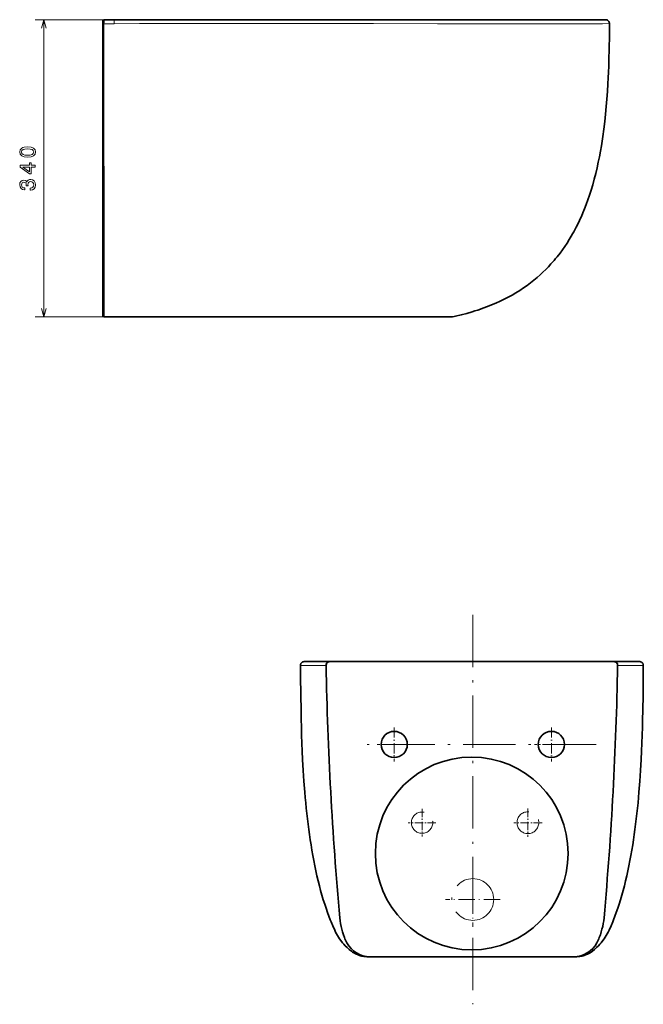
# Model space of a CAD drawing. Extents: x 50 to 330, y 18 to 272.
# Tile 2 of 2: x 187 to 330, y 25 to 250. Entities that reach past the tile are written whole.
import ezdxf

# ---------------------------------------------------------------- set-up
doc = ezdxf.new("R2010")
doc.units = 0
doc.linetypes.add('DASHDOT', pattern=[18.5, 12, -3, 0.5, -3])

msp = doc.modelspace()

# ---------------------------------------------------------------- linework, layer by layer
at = {"color": 7, "lineweight": 13, "ltscale": 0.401929}
for p, q in [((206.66, 250.42), (190.58, 250.42)), ((206.66, 182.32), (190.58, 182.32))]:
    msp.add_line(p, q, dxfattribs=at)
at = {"color": 7, "lineweight": 13}
msp.add_line((192.58, 182.32), (192.58, 250.42), dxfattribs=at)
at = {"color": 7, "lineweight": 35, "ltscale": 0.056}
for p, q in [((206.42, 250.42), (208.66, 250.42)), ((206.42, 182.32), (208.66, 182.32))]:
    msp.add_line(p, q, dxfattribs=at)
at = {"color": 7, "lineweight": 13, "ltscale": 0.000301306}
msp.add_line((206.42, 250.41), (206.42, 250.42), dxfattribs=at)
at = {"color": 7, "lineweight": 13, "ltscale": 0.056032}
msp.add_line((206.42, 250.41), (208.66, 250.42), dxfattribs=at)
at = {"color": 7, "lineweight": 13, "ltscale": 0.000209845}
msp.add_line((206.42, 250.42), (206.42, 250.41), dxfattribs=at)
at = {"color": 7, "lineweight": 13, "ltscale": 0.000410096}
msp.add_line((206.42, 250.41), (206.42, 250.39), dxfattribs=at)
at = {"color": 7, "lineweight": 13, "ltscale": 3.31242e-05}
msp.add_line((206.42, 250.41), (206.42, 250.41), dxfattribs=at)
at = {"color": 7, "lineweight": 13, "ltscale": 8.15248e-05}
msp.add_line((206.42, 250.41), (206.42, 250.41), dxfattribs=at)
at = {"color": 7, "lineweight": 13, "ltscale": 0.022801}
msp.add_line((208.66, 249.5), (208.66, 250.42), dxfattribs=at)
at = {"color": 7, "lineweight": 35}
for p, q in [((268.07, 250.42), (208.66, 250.42)), ((297.38, 250.42), (268.07, 250.42)), ((321.22, 250.42), (297.38, 250.42)), ((206.12, 249.48), (206.12, 191.28)), ((265.38, 182.32), (208.66, 182.32)), ((258.15, 103.38), (290.63, 103.38)), ((258.15, 103.38), (290.63, 103.38)), ((323.11, 103.38), (290.63, 103.38)), ((323.11, 103.38), (290.63, 103.38)), ((267.3, 35.74), (290.63, 35.74)), ((267.3, 35.74), (290.63, 35.74)), ((313.96, 35.74), (290.63, 35.74)), ((313.96, 35.74), (290.63, 35.74))]:
    msp.add_line(p, q, dxfattribs=at)
at = {"color": 7, "lineweight": 35, "ltscale": 8.39233e-06}
msp.add_line((321.22, 250.42), (321.22, 250.42), dxfattribs=at)
msp.add_line((321.22, 250.42), (321.22, 250.42), dxfattribs=at)
msp.add_line((321.22, 250.42), (321.22, 250.42), dxfattribs=at)
msp.add_line((321.22, 250.42), (321.22, 250.42), dxfattribs=at)
msp.add_line((321.22, 250.42), (321.22, 250.42), dxfattribs=at)
msp.add_line((321.22, 250.42), (321.22, 250.42), dxfattribs=at)
msp.add_line((321.22, 250.42), (321.22, 250.42), dxfattribs=at)
msp.add_line((321.22, 250.42), (321.22, 250.42), dxfattribs=at)
at = {"color": 7, "lineweight": 35, "ltscale": 0.000123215}
msp.add_line((206.12, 250.12), (206.12, 250.11), dxfattribs=at)
at = {"color": 7, "lineweight": 35, "ltscale": 0.015834}
msp.add_line((206.12, 250.11), (206.12, 249.48), dxfattribs=at)
at = {"color": 7, "lineweight": 13, "ltscale": 0.057381}
msp.add_line((206.36, 249.46), (208.66, 249.5), dxfattribs=at)
at = {"color": 7, "lineweight": 35, "ltscale": 0.063692}
msp.add_line((206.12, 191.28), (206.12, 188.73), dxfattribs=at)
at = {"color": 7, "lineweight": 35, "ltscale": 0.070777}
msp.add_line((206.12, 188.73), (206.12, 185.9), dxfattribs=at)
at = {"color": 7, "lineweight": 35, "ltscale": 0.081902}
msp.add_line((206.12, 185.9), (206.12, 182.62), dxfattribs=at)
at = {"color": 7, "lineweight": 35, "ltscale": 0.056005}
msp.add_line((206.42, 182.32), (208.66, 182.32), dxfattribs=at)
at = {"color": 7, "lineweight": 35, "ltscale": 0.056002}
msp.add_line((206.42, 182.32), (208.66, 182.32), dxfattribs=at)
at = {"color": 7, "lineweight": 35, "ltscale": 1.8453e-05}
msp.add_line((206.42, 182.32), (206.42, 182.32), dxfattribs=at)
at = {"color": 7, "lineweight": 13, "ltscale": 1.98511e-05}
msp.add_line((206.42, 182.32), (206.42, 182.32), dxfattribs=at)
at = {"color": 7, "lineweight": 35, "ltscale": 3.69553e-05}
msp.add_line((206.42, 182.32), (206.42, 182.32), dxfattribs=at)
at = {"color": 7, "lineweight": 35, "ltscale": 0.048495}
msp.add_line((267.32, 182.32), (265.38, 182.32), dxfattribs=at)
at = {"color": 7, "lineweight": 35, "ltscale": 0.454581}
msp.add_line((267.32, 182.32), (285.5, 182.32), dxfattribs=at)
at = {"color": 7, "linetype": 'DASHDOT', "lineweight": 13}
for p, q in [((290.84, 114.09), (290.84, 24.84)), ((319.12, 84.38), (266.52, 84.38))]:
    msp.add_line(p, q, dxfattribs=at)
at = {"color": 7, "lineweight": 35, "ltscale": 0.146936}
for p, q in [((252.27, 103.38), (258.15, 103.38)), ((328.99, 103.38), (323.11, 103.38))]:
    msp.add_line(p, q, dxfattribs=at)
at = {"color": 7, "lineweight": 35, "ltscale": 0.000247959}
for p, q in [((260.41, 103.38), (260.42, 103.38)), ((320.85, 103.38), (320.84, 103.38))]:
    msp.add_line(p, q, dxfattribs=at)
at = {"color": 7, "lineweight": 35, "ltscale": 0.002084}
msp.add_line((251.43, 95.79), (251.43, 95.7), dxfattribs=at)
at = {"color": 7, "lineweight": 35, "ltscale": 0.013908}
msp.add_line((329.83, 96.34), (329.83, 95.79), dxfattribs=at)
at = {"color": 7, "linetype": 'DASHDOT', "lineweight": 13, "ltscale": 0.195}
for p, q in [((272.84, 88.28), (272.84, 80.48)), ((308.84, 88.28), (308.84, 80.48)), ((276.74, 84.38), (268.94, 84.38)), ((312.74, 84.38), (304.94, 84.38))]:
    msp.add_line(p, q, dxfattribs=at)
at = {"color": 7, "linetype": 'DASHDOT', "lineweight": 13, "ltscale": 0.158827}
for p, q in [((279.22, 69.63), (279.22, 63.28)), ((282.4, 66.45), (276.05, 66.45))]:
    msp.add_line(p, q, dxfattribs=at)
at = {"color": 7, "linetype": 'DASHDOT', "lineweight": 13, "ltscale": 0.162209}
for p, q in [((303.46, 69.7), (303.46, 63.21)), ((306.71, 66.45), (300.22, 66.45))]:
    msp.add_line(p, q, dxfattribs=at)
at = {"color": 7, "linetype": 'DASHDOT', "lineweight": 13, "ltscale": 0.311222}
msp.add_line((290.84, 55.07), (290.84, 42.62), dxfattribs=at)
at = {"color": 7, "linetype": 'DASHDOT', "lineweight": 13, "ltscale": 0.311221}
msp.add_line((297.07, 48.85), (284.62, 48.85), dxfattribs=at)
at = {"color": 7, "lineweight": 35, "ltscale": 1.62125e-05}
msp.add_line((318.23, 37.02), (318.23, 37.02), dxfattribs=at)
at = {"color": 7, "lineweight": 13, "ltscale": 1.50197e-05}
msp.add_line((318.23, 37.02), (318.23, 37.02), dxfattribs=at)
at = {"color": 7, "lineweight": 35, "ltscale": 0.007925}
msp.add_line((267.3, 35.74), (266.98, 35.74), dxfattribs=at)
at = {"color": 7, "lineweight": 35, "ltscale": 0.007929}
msp.add_line((314.28, 35.74), (313.96, 35.74), dxfattribs=at)
at = {"color": 7, "lineweight": 13}
for points in [[(193.1, 248.49), (192.58, 250.42), (192.06, 248.49)], [(206.42, 250.41), (206.33, 250.39), (206.24, 250.35), (206.18, 250.29), (206.13, 250.2), (206.12, 250.11)], [(206.42, 250.39), (206.32, 250.37), (206.24, 250.33), (206.18, 250.27), (206.13, 250.19), (206.12, 250.11)], [(206.36, 249.46), (206.22, 249.46), (206.16, 249.47), (206.13, 249.47), (206.12, 249.48), (206.12, 249.48), (206.12, 249.48), (206.12, 249.48)], [(206.42, 250.39), (206.41, 250.33), (206.38, 249.85), (206.36, 249.46)], [(206.36, 249.46), (206.36, 248.94), (206.36, 245.26), (206.36, 224.86), (206.37, 208.9), (206.4, 193.35), (206.4, 191.41), (206.4, 191.25)], [(268.06, 249.52), (250.09, 249.53), (238.16, 249.53), (214.51, 249.51), (208.66, 249.5)], [(297.56, 249.48), (282.73, 249.5), (268.06, 249.52)], [(322.13, 249.52), (320.53, 249.5), (319.68, 249.49), (314.78, 249.47), (307.55, 249.47), (297.56, 249.48)], [(206.4, 191.25), (206.2, 191.26), (206.13, 191.27), (206.12, 191.27), (206.12, 191.28), (206.12, 191.28)], [(206.4, 191.25), (206.41, 188.78), (206.41, 188.66)], [(206.41, 188.66), (206.42, 186.05), (206.42, 185.77)], [(206.42, 185.77), (206.31, 185.78), (206.25, 185.79), (206.2, 185.81), (206.15, 185.84), (206.13, 185.86), (206.12, 185.9)], [(206.42, 185.77), (206.42, 183.51), (206.42, 182.32)], [(192.06, 184.25), (192.58, 182.32), (193.1, 184.25)], [(251.37, 102.48), (251.37, 102.48), (251.37, 102.48), (251.37, 102.49), (251.38, 102.49)], [(251.38, 102.49), (251.47, 102.49), (252, 102.5), (253.37, 102.5), (257.24, 102.47)], [(329.88, 102.49), (329.79, 102.49), (329.26, 102.5), (327.89, 102.5), (324.01, 102.47)], [(329.89, 102.48), (329.89, 102.48), (329.89, 102.48), (329.89, 102.49), (329.88, 102.49)]]:
    msp.add_lwpolyline(points, dxfattribs=at)
at = {"color": 7, "lineweight": 35}
for points in [[(322.13, 249.52), (322.12, 249.64), (322.1, 249.75), (322.06, 249.86), (322.01, 249.97), (321.94, 250.07), (321.86, 250.15), (321.78, 250.23), (321.68, 250.3), (321.57, 250.35), (321.46, 250.39), (321.34, 250.41), (321.22, 250.42)], [(322.13, 249.52), (322.12, 246.68), (322.07, 243.88), (322, 241.12), (321.96, 239.75), (321.9, 238.4), (321.84, 237.06), (321.77, 235.73), (321.66, 233.98), (321.54, 232.24), (321.4, 230.52), (321.23, 228.78), (321.05, 227.06), (320.84, 225.36), (320.62, 223.68), (320.37, 222.02), (320.29, 221.53), (320.08, 220.33), (319.84, 219.03), (319.59, 217.78), (319.31, 216.47), (319, 215.19), (318.67, 213.88), (318.31, 212.58), (317.96, 211.4), (317.59, 210.23), (317.21, 209.12), (316.83, 208.08), (316.46, 207.12), (316.07, 206.19), (315.7, 205.33), (315.53, 204.94), (315.04, 203.9), (314.52, 202.86), (313.98, 201.84), (313.69, 201.33), (313.4, 200.83), (312.93, 200.03), (312.43, 199.25), (311.91, 198.47), (311.38, 197.71), (310.82, 196.95), (310.16, 196.1), (309.81, 195.68), (309.46, 195.26), (309.11, 194.86), (308.75, 194.45), (308.16, 193.81), (307.54, 193.18), (306.91, 192.57), (306.26, 191.96), (305.59, 191.37), (304.84, 190.74), (304.06, 190.13), (303.26, 189.54), (302.43, 188.96), (301.59, 188.4), (300.72, 187.86), (299.83, 187.34), (298.91, 186.83)], [(298.91, 186.83), (298, 186.36), (297.07, 185.91), (296.12, 185.48), (295.15, 185.07), (294.17, 184.68), (293.17, 184.31), (292.57, 184.09), (291.96, 183.89), (291.34, 183.69), (290.72, 183.49), (289.46, 183.13), (288.18, 182.79), (286.89, 182.48)], [(251.37, 102.48), (251.37, 102.6), (251.4, 102.72), (251.43, 102.83), (251.48, 102.93), (251.54, 103.01), (251.58, 103.05), (251.67, 103.14), (251.76, 103.23), (251.81, 103.26), (251.87, 103.29), (251.92, 103.3), (252.01, 103.32), (252.18, 103.36), (252.27, 103.37), (252.4, 103.38)], [(257.24, 102.47), (257.25, 102.62), (257.29, 102.76), (257.34, 102.89), (257.42, 103.01), (257.51, 103.12), (257.62, 103.21), (257.74, 103.29), (257.88, 103.34), (258.01, 103.37), (258.15, 103.38)], [(324.01, 102.47), (324, 102.62), (323.97, 102.76), (323.92, 102.89), (323.84, 103.01), (323.75, 103.12), (323.64, 103.21), (323.51, 103.29), (323.38, 103.34), (323.25, 103.37), (323.11, 103.38)], [(329.89, 102.48), (329.88, 102.6), (329.86, 102.72), (329.83, 102.83), (329.77, 102.93), (329.72, 103.01), (329.68, 103.05), (329.59, 103.14), (329.5, 103.23), (329.45, 103.26), (329.38, 103.29), (329.34, 103.3), (329.25, 103.32), (329.07, 103.36), (328.99, 103.37), (328.86, 103.38)], [(258.17, 44.22), (257.85, 45.05), (257.55, 45.88), (257.22, 46.83), (256.91, 47.79), (256.59, 48.81), (256.28, 49.84), (255.98, 50.93), (255.69, 52.02), (255.42, 53.14), (255.15, 54.26), (254.9, 55.42), (254.66, 56.58), (254.43, 57.76), (254.21, 58.94), (254, 60.14), (253.8, 61.35), (253.62, 62.53), (253.44, 63.72), (253.28, 64.92), (253.12, 66.13), (252.97, 67.34), (252.83, 68.55), (252.7, 69.77), (252.58, 71), (252.46, 72.23), (252.36, 73.46), (252.16, 75.95), (252, 78.44), (251.86, 80.94), (251.77, 82.8), (251.7, 84.67), (251.63, 86.51), (251.58, 88.36), (251.53, 90.2), (251.49, 92.04), (251.43, 95.79)], [(323.09, 44.22), (323.4, 45.05), (323.71, 45.88), (324.04, 46.83), (324.35, 47.79), (324.67, 48.81), (324.98, 49.84), (325.28, 50.93), (325.56, 52.02), (325.84, 53.14), (326.1, 54.26), (326.36, 55.42), (326.6, 56.58), (326.83, 57.76), (327.05, 58.94), (327.26, 60.14), (327.46, 61.35), (327.64, 62.53), (327.81, 63.72), (327.98, 64.92), (328.14, 66.13), (328.29, 67.34), (328.43, 68.55), (328.56, 69.77), (328.68, 71), (328.8, 72.23), (328.9, 73.46), (329.1, 75.95), (329.26, 78.44), (329.4, 80.94), (329.49, 82.8), (329.56, 84.67), (329.63, 86.51), (329.68, 88.36), (329.73, 90.2), (329.77, 92.04), (329.83, 95.79)], [(259.2, 41.8), (258.75, 42.79), (258.37, 43.7), (258.17, 44.22)], [(260.37, 44.64), (260.44, 44), (260.54, 43.35), (260.67, 42.7), (260.83, 42.04)], [(260.37, 44.64), (260.44, 44), (260.54, 43.35), (260.67, 42.7), (260.83, 42.04)], [(320.89, 44.64), (320.82, 44), (320.72, 43.35), (320.59, 42.7), (320.43, 42.04)], [(320.89, 44.64), (320.82, 44), (320.72, 43.35), (320.59, 42.7), (320.43, 42.04)], [(322.06, 41.8), (322.5, 42.79), (322.89, 43.7), (323.09, 44.22)], [(263.03, 37.02), (262.55, 37.41), (262.09, 37.82), (261.63, 38.27), (261.31, 38.62), (261.01, 38.95), (260.62, 39.44), (260.34, 39.82), (260.07, 40.22), (259.83, 40.6), (259.62, 40.98), (259.4, 41.39), (259.2, 41.8)], [(260.83, 42.04), (261, 41.41), (261.21, 40.77), (261.44, 40.15), (261.56, 39.84), (261.7, 39.53), (261.84, 39.24), (261.99, 38.95)], [(260.83, 42.04), (261, 41.41), (261.21, 40.77), (261.44, 40.15), (261.56, 39.84), (261.7, 39.53), (261.84, 39.24), (261.99, 38.95)], [(318.23, 37.02), (318.71, 37.41), (319.17, 37.82), (319.63, 38.27), (319.95, 38.62), (320.24, 38.95), (320.64, 39.44), (320.92, 39.82), (321.19, 40.22), (321.42, 40.6), (321.64, 40.98), (321.86, 41.39), (322.06, 41.8)], [(320.43, 42.04), (320.26, 41.41), (320.05, 40.77), (319.82, 40.15), (319.69, 39.84), (319.56, 39.53), (319.42, 39.24), (319.27, 38.95)], [(320.43, 42.04), (320.26, 41.41), (320.05, 40.77), (319.82, 40.15), (319.69, 39.84), (319.56, 39.53), (319.42, 39.24), (319.27, 38.95)], [(263.03, 37.02), (263.29, 36.82), (263.57, 36.64), (263.86, 36.47), (264.16, 36.32), (264.41, 36.22), (264.58, 36.15), (264.92, 36.04), (265.14, 35.96), (265.25, 35.93), (265.41, 35.89), (265.6, 35.85), (265.72, 35.84), (265.97, 35.81), (266.42, 35.77), (266.64, 35.75), (266.98, 35.74)], [(314.28, 35.74), (314.62, 35.75), (314.84, 35.77), (315.29, 35.81), (315.54, 35.84), (315.66, 35.85), (315.85, 35.89), (316.01, 35.93), (316.12, 35.96), (316.34, 36.04), (316.68, 36.15), (316.85, 36.22), (317.1, 36.32), (317.4, 36.47), (317.69, 36.64), (317.96, 36.82), (318.23, 37.02)]]:
    msp.add_lwpolyline(points, dxfattribs=at)
at = {"color": 7, "lineweight": 13}
for points in [[(188.87, 218.89), (189.66, 218.97), (190.23, 219.2), (190.57, 219.58), (190.68, 220.11), (190.57, 220.62), (190.23, 221), (189.66, 221.23), (188.87, 221.32), (188.09, 221.23), (187.77, 221.14), (187.52, 221), (187.17, 220.62), (187.06, 220.11), (187.17, 219.58), (187.52, 219.2), (188.09, 218.97)], [(188.87, 219.37), (188.26, 219.41), (187.82, 219.54), (187.57, 219.77), (187.48, 220.11), (187.57, 220.44), (187.82, 220.66), (188.26, 220.79), (188.87, 220.83), (189.49, 220.79), (189.93, 220.66), (190.18, 220.44), (190.27, 220.11), (190.18, 219.77), (189.93, 219.54), (189.49, 219.41)], [(190.58, 216.65), (190.58, 217.1), (189.71, 217.1), (189.71, 217.6), (189.31, 217.6), (189.31, 217.1), (187.16, 217.1), (187.16, 216.64), (189.27, 215.11), (189.71, 215.11), (189.71, 216.65)], [(189.31, 215.53), (187.74, 216.65), (189.31, 216.65)], [(189.48, 211.36), (189.52, 211.36), (190, 211.44), (190.37, 211.68), (190.6, 212.05), (190.68, 212.55), (190.6, 213.07), (190.38, 213.47), (190.02, 213.72), (189.57, 213.81), (189.27, 213.77), (189.03, 213.66), (188.84, 213.48), (188.71, 213.23), (188.43, 213.56), (188, 213.68), (187.61, 213.6), (187.31, 213.38), (187.12, 213.03), (187.06, 212.55), (187.14, 212.09), (187.36, 211.75), (187.71, 211.52), (188.18, 211.44), (188.22, 211.44), (188.22, 211.89), (187.89, 211.93), (187.66, 212.06), (187.52, 212.27), (187.47, 212.57), (187.51, 212.83), (187.62, 213.03), (187.79, 213.14), (188.02, 213.19), (188.27, 213.14), (188.43, 213.02), (188.53, 212.81), (188.56, 212.52), (188.56, 212.33), (188.96, 212.33), (188.95, 212.57), (188.99, 212.89), (189.11, 213.13), (189.31, 213.27), (189.57, 213.32), (189.86, 213.26), (190.08, 213.12), (190.21, 212.89), (190.26, 212.58), (190.21, 212.26), (190.06, 212.03), (189.82, 211.88), (189.48, 211.83)]]:
    msp.add_lwpolyline(points, close=True, dxfattribs=at)
at = {"color": 7, "lineweight": 35}
for centre, radius in [((272.84, 84.38), 3), ((308.84, 84.38), 3), ((290.6, 59.4), 22.08)]:
    msp.add_circle(centre, radius, dxfattribs=at)
at = {"color": 7, "linetype": 'DASHDOT', "lineweight": 13}
for centre, radius in [((279.22, 66.45), 2.44), ((303.46, 66.45), 2.5), ((290.84, 48.85), 4.79)]:
    msp.add_circle(centre, radius, dxfattribs=at)
at = {"color": 7, "lineweight": 35}
for centre, radius, start, end in [((206.42, 250.12), 0.3, 90.0007, 180), ((206.42, 182.62), 0.3, 180, 269.9621), ((206.42, 182.62), 0.3, 180.4795, 270), ((206.42, 182.62), 0.3, 182.2901, 269.9813), ((285.5, 188.52), 6.2, 269.998, 282.9648), ((1185.73, 108.28), 934.38, 180.35556, 180.7713), ((1066.76, 117.21), 809.65, 181.04301, 185.14253), ((1066.76, 117.21), 809.65, 181.04301, 185.14253), ((-485.5, 117.21), 809.65, 354.85747, 358.95699), ((-485.5, 117.21), 809.65, 354.85747, 358.95699), ((-603.74, 108.28), 933.65, 359.26757, 359.64438), ((267.3, 41.74), 6, 207.7371, 270.0003), ((267.3, 41.74), 6, 207.7372, 270.0002), ((313.96, 41.74), 6, 269.9997, 332.2628), ((313.96, 41.74), 6, 269.9998, 332.2628)]:
    msp.add_arc(centre, radius, start, end, dxfattribs=at)
at = {"color": 7, "lineweight": 13}
msp.add_arc((222.4, -2549.62), 2800.07, 90.28117, 90.32703, dxfattribs=at)
at = {"color": 7, "lineweight": 35}
for centre, major_axis, start_param, end_param in [((258.15, 102.49), (0.906, -0.002), 1.573195, 3.161816), ((323.11, 102.49), (0.906, 0.002), 6.262962, 7.851583)]:
    msp.add_ellipse(centre, major_axis=major_axis, ratio=0.98233, start_param=start_param, end_param=end_param, dxfattribs=at)

doc.saveas('drawing.dxf')
